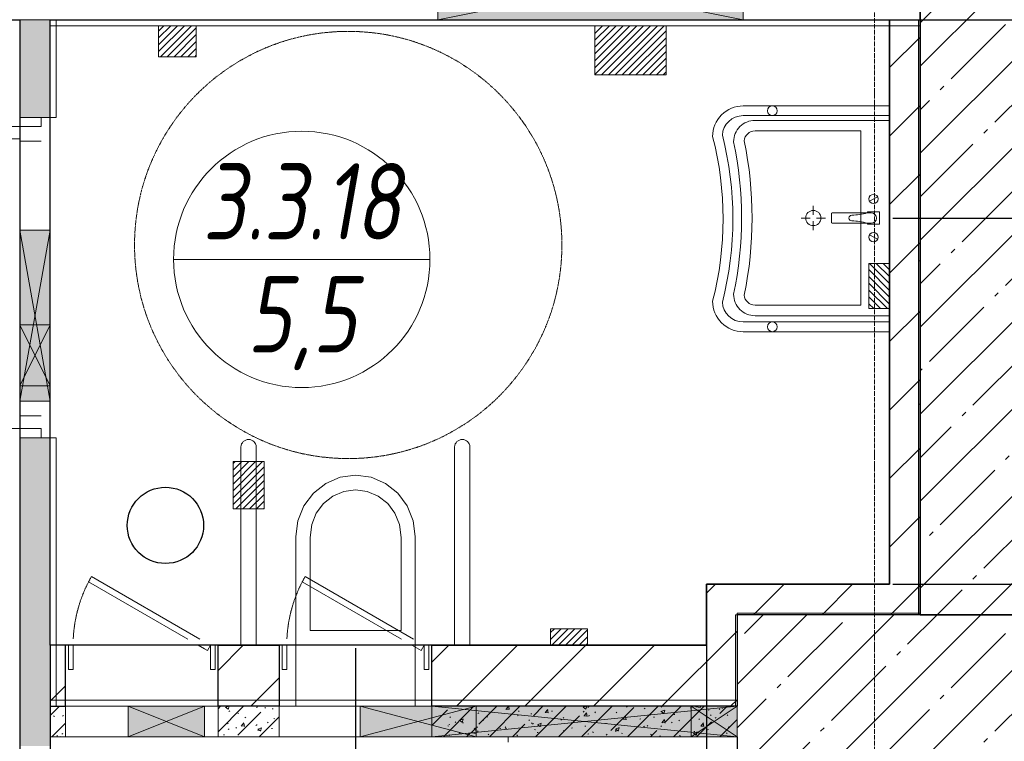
# Model space of a CAD drawing. Header units: millimetres. Extents: x 42571 to 146629, y -34435 to 73146.
# Tile 23 of 93: x 71992 to 75218, y -18379 to -16014. Entities that reach past the tile are written whole.
import ezdxf
from ezdxf.enums import TextEntityAlignment as Align

# ---------------------------------------------------------------- set-up
doc = ezdxf.new("R2010")
doc.units = ezdxf.units.MM
for name, pattern in [('( Hidden )', [0.375, 0.25, -0.125]), ('-D1-02х01', [3, 2, -1]), ('-D1d1-15x02', [19, 15, -2, 0, -2])]:
    doc.linetypes.add(name, pattern=pattern)
doc.layers.get('Defpoints').update_dxf_attribs({"color": 31})
for name, color, linetype, lineweight in [('0_S_Black_02', 7, 'Continuous', 5), ('_Экспликация помещений', 7, 'Continuous', 9), ('dim_meb', 7, 'Continuous', 5), ('ob_pomeshen', 62, 'Continuous', 13), ('Opening Swing', 7, '-D1-02х01', 5), ('Panel', 7, 'Continuous', 5), ('SANTEH', 7, 'Continuous', 13), ('wall_new', 152, 'Continuous', 30), ('Двери', 7, 'Continuous', 5), ('индикаторы', 7, 'Continuous', 5), ('Несущие колонны', 7, 'Continuous', 5), ('Общие ребра', 7, 'Continuous', 5), ('Окна', 7, 'Continuous', 5), ('Оси', 7, 'Continuous', 5), ('Основа _2_', 7, 'Continuous', 5), ('Отделка 2 _5_', 7, 'Continuous', 5), ('Перекрытия', 7, 'Continuous', 5), ('Стены', 7, 'Continuous', 5), ('Структура _1_', 7, 'Continuous', 5), ('Элементы узлов', 7, 'Continuous', 5)]:
    doc.layers.add(name, color=color, linetype=linetype, lineweight=lineweight)
doc.styles.add('fl_iso paper', font='isocpeur.ttf', dxfattribs={"width": 0.8, "oblique": 10})
doc.dimstyles.new('In tre 1_75', dxfattribs={"dimtxt": 220, "dimasz": 120, "dimexe": 60, "dimexo": 10, "dimgap": 50, "dimtad": 1, "dimdec": 0, "dimrnd": 5, "dimzin": 0, "dimdsep": 46, "dimtxsty": 'fl_iso paper', "dimblk": 'ARCHTICK', "dimcen": 0, "dimdle": 60, "dimadec": 0, "dimazin": 0, "dimtfac": 1, "dimtdec": 0, "dimtofl": 0, "dimtmove": 1, "dimatfit": 1, "dimfxl": 1, "dimtfill": 1, "dimtolj": 1, "dimtzin": 0, "dimarcsym": 1})
pattern_1 = [(45, (-51337.11, -26686.75), (-75.43415, 75.43415), [106.68, -17.78, 3.556, -17.78]), (45, (-51337.11, -26611.36), (-75.43415, 75.43415), []), (50, (-51337.11, -26686.75), (127.52922, -11.15758), [13.335, -146.685]), (355, (-51337.11, -26686.75), (-24.66966, 133.74002), [10.668, -117.348]), (100.451, (-51326.49, -26687.68), (102.85973, 122.58178), [11.333, -124.663]), (46.184, (-51337.11, -26651.19), (189.75516, -29.43036), [20.002, -220.027]), (96.636, (-51321.3, -26653.64), (166.1822, 173.1996), [17, -186.995]), (351.184, (-51337.11, -26651.19), (166.18393, 173.19757), [16.002, -176.022]), (21, (-51319.33, -26660.08), (106.13027, -71.58603), [13.335, -146.685]), (326, (-51319.33, -26660.08), (43.26188, 128.93175), [10.668, -117.348]), (71.451, (-51310.49, -26666.04), (149.39198, 57.34505), [11.333, -124.663]), (37.5, (-51337.114, -26686.746), (2.162228, 59.188357), [3.353, -112.573, 3.353, -115.773, -117.793]), (37.5, (-51337.114, -26686.746), (2.162228, 59.188357), [-235.052, 3.353, -114.44]), (7.5, (-51337.114, -26686.746), (46.773857, 70.126152), [3.353, -64.567, 3.353, -109.906, -44.894]), (7.5, (-51337.114, -26686.746), (46.773857, 70.126152), [-181.178, 3.353, -41.542]), (327.5, (-51376.763, -26686.746), (94.913671, -4.010093), [3.353, -41.097, 3.353, -135.331, -184.023]), (327.5, (-51376.763, -26686.746), (94.913671, -4.010093), [-183.134, 3.353, -180.67]), (317.5, (-51394.54, -26686.75), (103.69057, 17.79882), [3.353, -54.432, 3.353, -88.748, -130.683]), (317.5, (-51394.54, -26686.75), (103.69057, 17.79882), [-149.885, 3.353, -127.33])]
pattern_2 = [(45, (-51337.11, -26686.75), (-142.5612, 142.5612), []), (45, (-51194.55, -26686.75), (-142.5612, 142.5612), [252.016, -50.403, 16.764, -33.639])]

# ---------------------------------------------------------------- blocks, each defined once
blk = doc.blocks.new('помещение')
at = {"color": 0}
blk.add_line((-420, 0), (420, 0), dxfattribs=at)
blk.add_circle((0, 0), 420, dxfattribs=at)
at = {"linetype": 'ByBlock', "style": 'fl_iso paper', "oblique": 10, "width": 0.8}
for tag, p in [('TXT1', (0, 190)), ('TXT2', (0, -180))]:
    blk.add_attdef(tag, text='', height=250, dxfattribs=at).set_placement(p, align=Align.MIDDLE_CENTER)
blk = doc.blocks.new('A_DOR_Door - Вн_Одинарные_1050Wx2300H-12262022-50_AS_Plan_L01_Маркировочный - зависимый 4')
at = {"layer": 'Opening Swing'}
blk.add_arc((-495, -50), 990, 270, 0, dxfattribs=at)
at = {"layer": 'Panel'}
for p, q in [((-525, 20), (-495, 20)), ((-525, -50), (-525, 20)), ((-525, 20), (-525, -50)), ((-495, 20), (-525, 20)), ((-495, 20), (-495, -50)), ((-495, -50), (-495, 20)), ((495, -50), (495, 20)), ((495, 20), (525, 20)), ((495, 20), (495, -50)), ((495, 20), (525, 20)), ((525, 20), (525, -50)), ((525, -50), (525, 20)), ((-495, -50), (-525, -50)), ((-525, -50), (-495, -50)), ((-495, -50), (-495, -1040)), ((-455, -50), (-495, -50)), ((-495, -50), (-495, -1040)), ((-455, -1040), (-455, -50)), ((525, -50), (495, -50)), ((525, -50), (495, -50)), ((-495, -1040), (-455, -1040))]:
    blk.add_line(p, q, dxfattribs=at)
blk = doc.blocks.new('A_MEQ_OpeningWall-Rectangular - ОВ-12262025-50_AS_Plan_L01_Маркировочный - зависимый 4')
at = {"layer": 'Элементы узлов', "true_color": 0x808080, "transparency": 33554585}
blk.add_hatch(color=8, dxfattribs=at).paths.add_polyline_path([(25, -50), (225, -50), (225, 50), (25, 50)])
at = {"layer": 'Окна', "color": 251, "true_color": 0x4c4c4c}
for p, q in [((25, 50), (25, -50)), ((225, 50), (225, -50))]:
    blk.add_line(p, q, dxfattribs=at)
at = {"layer": 'Элементы узлов', "color": 251, "true_color": 0x4c4c4c}
for p, q in [((225, 50), (25, -50)), ((25, 50), (225, -50)), ((25, 50), (25, -50)), ((225, -50), (225, 50))]:
    blk.add_line(p, q, dxfattribs=at)
at = {"layer": 'Элементы узлов'}
for p, q in [((225, 50), (25, 50)), ((25, -50), (225, -50))]:
    blk.add_line(p, q, dxfattribs=at)
blk = doc.blocks.new('A_MEQ_OpeningWall-Rectangular - ВК_ ОВ-12262027-50_AS_Plan_L01_Маркировочный - зависимый 4')
at = {"layer": 'Элементы узлов', "true_color": 0x808080, "transparency": 33554585}
blk.add_hatch(color=8, dxfattribs=at).paths.add_polyline_path([(405, 50), (-155, 50), (-155, -50), (405, -50)])
at = {"layer": 'Окна'}
for p, q in [((-155, 50), (-155, -50)), ((405, 50), (405, -50))]:
    blk.add_line(p, q, dxfattribs=at)
at = {"layer": 'Элементы узлов'}
for p, q in [((405, 50), (-155, -50)), ((-155, 50), (405, -50)), ((405, 50), (-155, 50)), ((-155, 50), (-155, -50)), ((405, -50), (405, 50)), ((-155, -50), (405, -50))]:
    blk.add_line(p, q, dxfattribs=at)
blk = doc.blocks.new('A_MEQ_OpeningWall-Rectangular - ВК-12262021-50_AS_Plan_L01_Маркировочный - зависимый 4')
at = {"layer": 'Элементы узлов', "true_color": 0x808080, "transparency": 33554585}
blk.add_hatch(color=8, dxfattribs=at).paths.add_polyline_path([(250, -50), (250, 50), (0, 50), (0, -50), (45.3, -50)])
at = {"layer": 'Окна'}
for p, q in [((0, 50), (0, -50)), ((250, 50), (250, -50))]:
    blk.add_line(p, q, dxfattribs=at)
at = {"layer": 'Элементы узлов'}
for p, q in [((250, 50), (0, -50)), ((0, 50), (250, -50)), ((250, 50), (0, 50)), ((0, 50), (0, -50)), ((250, -50), (250, 50)), ((0, -50), (250, -50))]:
    blk.add_line(p, q, dxfattribs=at)
blk = doc.blocks.new('A_MEQ_OpeningWall-Rectangular - ОВ-12316050-50_AS_Plan_L01_Маркировочный - зависимый 4')
at = {"layer": 'Элементы узлов', "true_color": 0x808080, "transparency": 33554585}
blk.add_hatch(color=8, dxfattribs=at).paths.add_polyline_path([(625, -50), (625, 50), (-375, 50), (-375, -50), (-290.8, -50)])
at = {"layer": 'Окна'}
for p, q in [((-375, 50), (-375, -50)), ((625, 50), (625, -50))]:
    blk.add_line(p, q, dxfattribs=at)
at = {"layer": 'Элементы узлов'}
for p, q in [((625, 50), (-375, -50)), ((-375, 50), (625, -50)), ((625, 50), (-375, 50)), ((-375, 50), (-375, -50)), ((625, -50), (625, 50)), ((-375, -50), (625, -50))]:
    blk.add_line(p, q, dxfattribs=at)
blk = doc.blocks.new('A_MEQ_OpeningWall-Rectangular - ВК-12262020-50_AS_Plan_L01_Маркировочный - зависимый 4')
at = {"layer": 'Элементы узлов', "true_color": 0x808080, "transparency": 33554585}
blk.add_hatch(color=8, dxfattribs=at).paths.add_polyline_path([(-65, -50), (315, -50), (315, 50), (-65, 50)])
at = {"layer": 'Окна'}
blk.add_line((-65, 50), (-65, -50), dxfattribs=at)
at = {"layer": 'Окна', "color": 251, "true_color": 0x4c4c4c}
blk.add_line((315, 50), (315, -50), dxfattribs=at)
at = {"layer": 'Элементы узлов'}
for p, q in [((-65, 50), (170, -11.8)), ((315, 50), (-65, 50)), ((-65, 50), (-65, -50)), ((170, 11.8), (-65, -50)), ((-65, -50), (315, -50))]:
    blk.add_line(p, q, dxfattribs=at)
at = {"layer": 'Элементы узлов', "color": 251, "true_color": 0x4c4c4c}
for p, q in [((315, 50), (170, 11.8)), ((315, -50), (315, 50)), ((170, -11.8), (315, -50))]:
    blk.add_line(p, q, dxfattribs=at)
blk = doc.blocks.new('A_MEQ_OpeningWall-Rectangular - ВК-12262018-50_AS_Plan_L01_Маркировочный - зависимый 4')
at = {"layer": 'Элементы узлов', "true_color": 0x808080, "transparency": 33554585}
blk.add_hatch(color=8, dxfattribs=at).paths.add_polyline_path([(200, -50), (200, 50), (50, 50), (50, -50)])
at = {"layer": 'Окна', "color": 251, "true_color": 0x4c4c4c}
blk.add_line((50, 50), (50, -50), dxfattribs=at)
at = {"layer": 'Окна'}
blk.add_line((200, 50), (200, -50), dxfattribs=at)
at = {"layer": 'Элементы узлов', "color": 251, "true_color": 0x4c4c4c}
for p, q in [((200, 50), (50, -50)), ((50, 50), (200, -50)), ((50, 50), (50, -50))]:
    blk.add_line(p, q, dxfattribs=at)
at = {"layer": 'Элементы узлов'}
for p, q in [((200, 50), (50, 50)), ((200, -50), (200, 50)), ((50, -50), (200, -50))]:
    blk.add_line(p, q, dxfattribs=at)
blk = doc.blocks.new('A_MEQ_OpeningWall-Rectangular - ОВ-12316049-50_AS_Plan_L01_Маркировочный - зависимый 4')
at = {"layer": 'Элементы узлов', "true_color": 0x808080, "transparency": 33554585}
blk.add_hatch(color=8, dxfattribs=at).paths.add_polyline_path([(-375, 100), (-375, -100), (625, -100), (625, 100), (560.8, 100)])
at = {"layer": 'Окна'}
for p, q in [((-375, 100), (-375, -100)), ((625, 100), (625, -100))]:
    blk.add_line(p, q, dxfattribs=at)
at = {"layer": 'Элементы узлов'}
for p, q in [((625, 100), (-375, -100)), ((-375, 100), (625, -100)), ((625, 100), (-375, 100)), ((-375, 100), (-375, -100)), ((625, -100), (625, 100)), ((-375, -100), (625, -100))]:
    blk.add_line(p, q, dxfattribs=at)
blk = doc.blocks.new('A_MEQ_DoorWall - ВК-15819733-50_AS_Plan_L01_Маркировочный - зависимый 4')
at = {"layer": 'Opening Swing'}
blk.add_arc((-100, -50), 450, 330, 357.4405, dxfattribs=at)
at = {"layer": 'Panel'}
for p, q in [((-115, 30), (-100, 30)), ((-115, -50), (-115, 30)), ((-100, 30), (-100, -50)), ((350, 30), (365, 30)), ((350, -50), (350, 30)), ((365, 30), (365, -50)), ((-100, -50), (-115, -50)), ((-100, -50), (-90, -32.7)), ((-90, -32.7), (-80, -38.5)), ((365, -50), (350, -50)), ((289.7, -275), (-65.4, -70)), ((-25.4, -70), (299.7, -257.7)), ((299.7, -257.7), (289.7, -275))]:
    blk.add_line(p, q, dxfattribs=at)
at = {"layer": 'Panel', "color": 251, "true_color": 0x4c4c4c}
blk.add_line((-80, -38.5), (-60, -50), dxfattribs=at)
at = {"layer": 'Двери'}
for p, q in [((-125, -50), (-125, 50)), ((375, -50), (375, 50))]:
    blk.add_line(p, q, dxfattribs=at)
blk = doc.blocks.new('A_MEQ_DoorWall - ВК-15819689-50_AS_Plan_L01_Маркировочный - зависимый 4')
at = {"layer": 'Opening Swing'}
blk.add_arc((-100, -50), 450, 330, 357.4405, dxfattribs=at)
at = {"layer": 'Panel', "color": 251, "true_color": 0x4c4c4c}
for p, q in [((-115, 30), (-100, 30)), ((-115, -50), (-115, 30)), ((-100, 30), (-100, -50)), ((-100, -50), (-90, -32.7)), ((-90, -32.7), (-60, -50))]:
    blk.add_line(p, q, dxfattribs=at)
at = {"layer": 'Panel'}
for p, q in [((350, 30), (365, 30)), ((350, -50), (350, 30)), ((365, 30), (365, -50)), ((-100, -50), (-115, -50)), ((365, -50), (350, -50)), ((289.7, -275), (-65.4, -70)), ((-25.4, -70), (299.7, -257.7)), ((299.7, -257.7), (289.7, -275))]:
    blk.add_line(p, q, dxfattribs=at)
at = {"layer": 'Двери', "color": 251, "true_color": 0x4c4c4c}
blk.add_line((-125, -50), (-125, 50), dxfattribs=at)
at = {"layer": 'Двери'}
blk.add_line((375, -50), (375, 50), dxfattribs=at)
blk = doc.blocks.new('A$Cdea34fad')
at = {"layer": 'Несущие колонны'}
h = blk.add_hatch(dxfattribs=at)
h.set_pattern_fill('FP_7', color=256, style=0, pattern_type=2)
h.set_pattern_definition(pattern_2)
h.paths.add_polyline_path([(31889.5, 16491.6), (32771.6, 16491.6), (32771.6, 17491.6), (31771.6, 17491.6), (31771.6, 16491.6)])
at = {"layer": 'Стены'}
h = blk.add_hatch(dxfattribs=at)
h.set_pattern_fill('FP_7', color=256, style=0, pattern_type=2)
h.set_pattern_definition(pattern_2)
h.paths.add_polyline_path([(32771.6, 17491.6), (32771.6, 21941.6), (32371.6, 21941.6), (32371.6, 17491.6)])
h = blk.add_hatch(dxfattribs=at)
h.set_pattern_fill('FP_6', color=256, style=0, pattern_type=2)
h.set_pattern_definition(pattern_1)
h.paths.add_polyline_path([(29521.6, 14941.6), (29521.6, 15341.6), (29421.6, 15341.6), (29421.6, 14941.6)])
h.paths.add_polyline_path([(29521.6, 16391.6), (29521.6, 16711.6), (29421.6, 16711.6), (29421.6, 16391.6)])
h.paths.add_polyline_path([(29514.9, 17061.6), (29521.6, 17061.6), (29521.6, 18071.6), (29421.6, 18071.6), (29421.6, 17061.6)])
h.paths.add_polyline_path([(29521.6, 19121.6), (29521.6, 19441.6), (29421.6, 19441.6), (29421.6, 19121.6)])
h = blk.add_hatch(dxfattribs=at)
h.set_pattern_fill('FP_8', color=256, style=0, pattern_type=2)
h.set_pattern_definition([(45, (-51337.11, -26686.75), (-75.43415, 75.43415), [106.68, -17.78, 3.556, -17.78]), (45, (-51337.11, -26611.36), (-75.43415, 75.43415), []), (50, (-51337.11, -26686.75), (127.52922, -11.15758), [13.335, -146.685]), (355, (-51337.11, -26686.75), (-24.66966, 133.74002), [10.668, -117.348]), (100.451, (-51326.49, -26687.68), (102.85973, 122.58178), [11.333, -124.663]), (46.184, (-51337.11, -26651.19), (189.75516, -29.43036), [20.003, -220.028]), (96.636, (-51321.3, -26653.64), (166.1822, 173.1996), [17, -186.995]), (351.184, (-51337.11, -26651.19), (166.18393, 173.19757), [16.002, -176.022]), (21, (-51319.33, -26660.08), (106.13027, -71.58603), [13.335, -146.685]), (326, (-51319.33, -26660.08), (43.26188, 128.93175), [10.668, -117.348]), (71.451, (-51310.49, -26666.04), (149.39198, 57.34505), [11.333, -124.663]), (37.5, (-51337.114, -26686.746), (2.162228, 59.188357), [3.353, -112.573, 3.353, -115.773, -117.792]), (37.5, (-51337.114, -26686.746), (2.162228, 59.188357), [-235.052, 3.353, -114.44]), (7.5, (-51337.114, -26686.746), (46.773857, 70.126152), [3.353, -64.567, 3.353, -109.906, -44.894]), (7.5, (-51337.114, -26686.746), (46.773857, 70.126152), [-181.178, 3.353, -41.542]), (327.5, (-51376.763, -26686.746), (94.913671, -4.010093), [3.353, -41.097, 3.353, -135.331, -184.023]), (327.5, (-51376.763, -26686.746), (94.913671, -4.010093), [-183.134, 3.353, -180.67]), (317.5, (-51394.54, -26686.75), (103.69057, 17.79882), [3.353, -54.432, 3.353, -88.748, -130.683]), (317.5, (-51394.54, -26686.75), (103.69057, 17.79882), [-149.885, 3.353, -127.33])])
h.paths.add_polyline_path([(30271.6, 17091.6), (30271.6, 17191.6), (30071.6, 17191.6), (30071.6, 17091.6)])
h.paths.add_polyline_path([(29571.6, 17091.6), (29571.6, 17191.6), (29521.6, 17191.6), (29521.6, 17091.6)])
h = blk.add_hatch(dxfattribs=at)
h.set_pattern_fill('FP_6', color=256, style=0, pattern_type=2)
h.set_pattern_definition(pattern_1)
h.paths.add_polyline_path([(31771.6, 17091.6), (31771.6, 17191.6), (31621.6, 17191.6), (31621.6, 17091.6)])
h.paths.add_polyline_path([(30916.6, 17091.6), (30916.6, 17191.6), (30771.6, 17191.6), (30771.6, 17091.6), (30855.7, 17091.6)])
h = blk.add_hatch(dxfattribs=at)
h.set_pattern_fill('FP_6', color=256, style=0, pattern_type=2)
h.set_pattern_definition(pattern_1)
h.paths.add_polyline_path([(31621.6, 17091.6), (31621.6, 17191.6), (30916.6, 17191.6), (30916.6, 17091.6)])
at = {"layer": '0_S_Black_02'}
for p, q in [((29423.4, 19043.2), (29491.6, 19043.2)), ((29423.4, 18143.2), (29491.6, 18143.2))]:
    blk.add_line(p, q, dxfattribs=at)
at = {"layer": 'Несущие колонны'}
for p, q in [((32371.6, 17491.6), (31771.6, 17491.6)), ((31771.6, 17491.6), (31771.6, 17191.6)), ((31771.6, 17191.6), (31771.6, 17091.6))]:
    blk.add_line(p, q, dxfattribs=at)
at = {"layer": 'Несущие колонны', "lineweight": 25}
for p, q in [((32771.6, 17491.6), (32371.6, 17491.6)), ((31771.6, 17091.6), (31771.6, 16691.6))]:
    blk.add_line(p, q, dxfattribs=at)
at = {"layer": 'Общие ребра'}
for p, q in [((29521.6, 19441.6), (29421.6, 19441.6)), ((31771.6, 17191.6), (31771.6, 17491.6)), ((31771.6, 17491.6), (32371.6, 17491.6)), ((31771.6, 17091.6), (31771.6, 17191.6))]:
    blk.add_line(p, q, dxfattribs=at)
at = {"layer": 'Оси', "linetype": '-D1d1-15x02'}
blk.add_line((32221.6, 1821.3), (32221.6, 46687.7), dxfattribs=at)
at = {"layer": 'Основа _2_', "lineweight": 9}
for p, q in [((29521.6, 19441.6), (32371.6, 19441.6)), ((29521.6, 19121.6), (29521.6, 19441.6)), ((29521.6, 19441.6), (29521.6, 19121.6)), ((32371.6, 19441.6), (29521.6, 19441.6)), ((29521.6, 19121.6), (29421.6, 19121.6)), ((29521.6, 18071.6), (29421.6, 18071.6)), ((29521.6, 17191.6), (29521.6, 18071.6)), ((29521.6, 18071.6), (29521.6, 17191.6)), ((29521.6, 17191.6), (29521.6, 17091.6)), ((29521.6, 17191.6), (29571.6, 17191.6)), ((29521.6, 17091.6), (29521.6, 17191.6)), ((29571.6, 17091.6), (29571.6, 17191.6)), ((30071.6, 17191.6), (30271.6, 17191.6)), ((30071.6, 17091.6), (30071.6, 17191.6)), ((30271.6, 17091.6), (30271.6, 17191.6)), ((31771.6, 17191.6), (30771.6, 17191.6)), ((30771.6, 17191.6), (31771.6, 17191.6)), ((29521.6, 16691.6), (29521.6, 17091.6)), ((29521.6, 17091.6), (29571.6, 17091.6)), ((30071.6, 17091.6), (30271.6, 17091.6)), ((31771.6, 17091.6), (30771.6, 17091.6))]:
    blk.add_line(p, q, dxfattribs=at)
at = {"layer": 'Отделка 2 _5_'}
for p, q in [((29541.6, 19441.6), (29521.6, 19441.6)), ((29521.6, 19441.6), (29521.6, 19421.6)), ((29521.6, 19421.6), (32371.6, 19421.6)), ((29541.6, 19121.6), (29541.6, 19441.6)), ((32366.6, 19441.6), (32366.6, 18651.6)), ((32371.6, 19441.6), (32366.6, 19441.6)), ((32371.6, 19421.6), (32371.6, 19441.6)), ((29521.6, 19121.6), (29541.6, 19121.6)), ((32366.6, 18651.6), (32366.6, 18181.6)), ((32371.6, 18651.6), (32366.6, 18651.6)), ((32366.6, 18651.6), (32371.6, 18651.6)), ((32366.6, 18181.6), (32366.6, 17491.6)), ((32371.6, 18181.6), (32366.6, 18181.6)), ((32366.6, 18181.6), (32371.6, 18181.6)), ((29521.6, 18071.6), (29541.6, 18071.6)), ((29541.6, 17191.6), (29541.6, 18071.6)), ((31771.6, 17491.6), (31766.6, 17491.6)), ((31766.6, 17491.6), (31766.6, 17191.6)), ((32371.6, 17496.6), (31771.6, 17496.6)), ((31771.6, 17496.6), (31771.6, 17491.6)), ((32366.6, 17491.6), (32371.6, 17491.6)), ((32371.6, 17491.6), (32371.6, 17496.6)), ((31771.6, 17211.6), (29521.6, 17211.6)), ((29521.6, 17211.6), (29521.6, 17191.6)), ((31771.6, 17211.6), (31771.6, 17191.6)), ((29521.6, 17191.6), (29541.6, 17191.6)), ((29521.6, 17191.6), (30771.6, 17191.6)), ((31766.6, 17191.6), (31771.6, 17191.6))]:
    blk.add_line(p, q, dxfattribs=at)
at = {"layer": 'Перекрытия'}
for p, q in [((24421.6, 19441.6), (32371.6, 19441.6)), ((29521.6, 19441.6), (24421.6, 19441.6)), ((29521.6, 17191.6), (29521.6, 19441.6)), ((29521.6, 19441.6), (32371.6, 19441.6)), ((32371.6, 19441.6), (29521.6, 19441.6)), ((29521.6, 19441.6), (29521.6, 17191.6)), ((29521.6, 19241.6), (29521.6, 19441.6)), ((29521.6, 19441.6), (30221.6, 19441.6)), ((29521.6, 19441.6), (29521.6, 19241.6)), ((32371.6, 19441.6), (30221.6, 19441.6)), ((32371.6, 18241.6), (32371.6, 19441.6)), ((32371.6, 19441.6), (32371.6, 17491.6)), ((32371.6, 19441.6), (32371.6, 17491.6)), ((32371.6, 17491.6), (32371.6, 19441.6)), ((32371.6, 19441.6), (32371.6, 18241.6)), ((32371.6, 17491.6), (32371.6, 19441.6)), ((32371.6, 17491.6), (31771.6, 17491.6)), ((31771.6, 17491.6), (31771.6, 17191.6)), ((31771.6, 17191.6), (31771.6, 17491.6)), ((31771.6, 17491.6), (32371.6, 17491.6)), ((30006.6, 17191.6), (29521.6, 17191.6)), ((29521.6, 17191.6), (30006.6, 17191.6)), ((30464.1, 17191.6), (30055.9, 17191.6)), ((30055.9, 17191.6), (30464.1, 17191.6)), ((31771.6, 17191.6), (30829.1, 17191.6)), ((30829.1, 17191.6), (31771.6, 17191.6)), ((31021.6, 17091.6), (31021.6, 16691.6))]:
    blk.add_line(p, q, dxfattribs=at)
at = {"layer": 'Стены'}
for p, q in [((32371.6, 19441.6), (24421.6, 19441.6)), ((24421.6, 19441.6), (32371.6, 19441.6)), ((29571.6, 17211.6), (30071.6, 17211.6)), ((30271.6, 17211.6), (30771.6, 17211.6)), ((29571.6, 17191.6), (29571.6, 17091.6)), ((30071.6, 17191.6), (30071.6, 17091.6)), ((30271.6, 17191.6), (30271.6, 17091.6)), ((30071.6, 17091.6), (29571.6, 17091.6)), ((30771.6, 17091.6), (30271.6, 17091.6))]:
    blk.add_line(p, q, dxfattribs=at)
at = {"layer": 'Стены', "color": 251, "true_color": 0x4c4c4c}
blk.add_line((30771.6, 17191.6), (30771.6, 17091.6), dxfattribs=at)
at = {"layer": 'Структура _1_', "lineweight": 25}
for p, q in [((32371.6, 19441.6), (32371.6, 19641.6)), ((32371.6, 19641.6), (32371.6, 19441.6)), ((32371.6, 19441.6), (32371.6, 18651.6)), ((32371.6, 18651.6), (32371.6, 19441.6)), ((32371.6, 18651.6), (32371.6, 18181.6)), ((32371.6, 18181.6), (32371.6, 18651.6)), ((32371.6, 18181.6), (32371.6, 17491.6)), ((32371.6, 17491.6), (32371.6, 18181.6)), ((32371.6, 17491.6), (32771.6, 17491.6))]:
    blk.add_line(p, q, dxfattribs=at)
at = {"layer": 'Двери', "color": 8, "true_color": 0x7f7f7f}
for name, p, rotation in [('A_DOR_Door - Вн_Одинарные_1050Wx2300H-12262022-50_AS_Plan_L01_Маркировочный - зависимый 4', (29471.6, 18596.6), 270), ('A_MEQ_DoorWall - ВК-15819733-50_AS_Plan_L01_Маркировочный - зависимый 4', (29946.6, 17341.6), 180), ('A_MEQ_DoorWall - ВК-15819689-50_AS_Plan_L01_Маркировочный - зависимый 4', (30646.6, 17341.6), 180)]:
    blk.add_blockref(name, p, dxfattribs=dict(at, rotation=rotation))
at = {"layer": 'Окна', "color": 8, "true_color": 0x7f7f7f}
for name, p, rotation in [('A_MEQ_OpeningWall-Rectangular - ОВ-12316049-50_AS_Plan_L01_Маркировочный - зависимый 4', (31416.6, 19541.6), 180), ('A_MEQ_OpeningWall-Rectangular - ВК_ ОВ-12262027-50_AS_Plan_L01_Маркировочный - зависимый 4', (29471.6, 18596.6), 270), ('A_MEQ_OpeningWall-Rectangular - ОВ-12262025-50_AS_Plan_L01_Маркировочный - зависимый 4', (29471.6, 18216.6), 90)]:
    blk.add_blockref(name, p, dxfattribs=dict(at, rotation=rotation))
for name, p in [('A_MEQ_OpeningWall-Rectangular - ВК-12262021-50_AS_Plan_L01_Маркировочный - зависимый 4', (29776.6, 17141.6)), ('A_MEQ_OpeningWall-Rectangular - ВК-12262020-50_AS_Plan_L01_Маркировочный - зависимый 4', (30601.6, 17141.6)), ('A_MEQ_OpeningWall-Rectangular - ОВ-12316050-50_AS_Plan_L01_Маркировочный - зависимый 4', (31146.6, 17141.6)), ('A_MEQ_OpeningWall-Rectangular - ВК-12262018-50_AS_Plan_L01_Маркировочный - зависимый 4', (31571.6, 17141.6))]:
    blk.add_blockref(name, p, dxfattribs=at)
blk = doc.blocks.new('унитаз')
at = {"layer": 'SANTEH'}
for p, q in [((-195.6, -200), (-195.6, 0)), ((195.6, 0), (-195.6, 0)), ((195.6, -200), (195.6, 0)), ((-195.6, -200), (-195.6, -556)), ((195.6, -200), (-195.6, -200)), ((195.6, -200), (-195.6, -200)), ((195.6, -556), (195.6, -200)), ((149.2, -247.7), (-149.2, -247.7)), ((-149.2, -247.7), (-149.2, -552.9)), ((149.2, -552.9), (149.2, -247.7)), ((-189, -608), (-195.6, -556)), ((-149.2, -552.9), (-143.7, -595.6)), ((143.7, -595.6), (149.2, -552.9)), ((195.6, -556), (189, -608)), ((-169.4, -656.5), (-189, -608)), ((-143.7, -595.6), (-128.9, -632.4)), ((128.9, -632.4), (143.7, -595.6)), ((189, -608), (169.4, -656.5)), ((-128.9, -632.4), (-105.2, -664.1)), ((105.2, -664.1), (128.9, -632.4)), ((-138.3, -698.1), (-169.4, -656.5)), ((-105.2, -664.1), (-74.4, -688.4)), ((74.4, -688.4), (105.2, -664.1)), ((169.4, -656.5), (138.3, -698.1)), ((-97.8, -730.1), (-138.3, -698.1)), ((-74.4, -688.4), (-38.5, -703.7)), ((-38.5, -703.7), (0, -708.9)), ((0, -708.9), (38.5, -703.7)), ((38.5, -703.7), (74.4, -688.4)), ((138.3, -698.1), (97.8, -730.1)), ((-50.6, -750.2), (-97.8, -730.1)), ((97.8, -730.1), (50.6, -750.2)), ((0, -757), (-50.6, -750.2)), ((50.6, -750.2), (0, -757))]:
    blk.add_line(p, q, dxfattribs=at)
blk = doc.blocks.new('_ArchTick')
at = {"color": 0, "linetype": 'ByBlock', "lineweight": 9, "const_width": 0.15}
blk.add_lwpolyline([(-0.5, -0.5), (0.5, 0.5)], dxfattribs=at)
blk = doc.blocks.new('*D1532')
at = {"layer": 'Defpoints', "color": 0, "transparency": 16777216}
for p in [(74842.1, -16014.4), (74842.1, -16664.4), (75777.8, -16664.4)]:
    blk.add_point(p, dxfattribs=at)
at = {"layer": 'dim_meb', "color": 0, "lineweight": -2, "transparency": 16777216}
for p, q in [((75777.8, -15954.4), (75777.8, -16724.4)), ((74852.1, -16014.4), (75837.8, -16014.4)), ((74852.1, -16664.4), (75837.8, -16664.4))]:
    blk.add_line(p, q, dxfattribs=at)
at = {"layer": 'dim_meb', "color": 0, "lineweight": -2, "transparency": 16777216, "xscale": 120, "yscale": 120, "zscale": 120}
for p, rotation in [((75777.8, -16014.4), 90), ((75777.8, -16664.4), 270)]:
    blk.add_blockref('_ArchTick', p, dxfattribs=dict(at, rotation=rotation))
at = {"layer": 'dim_meb', "color": 0, "transparency": 16777216, "insert": (75617.8, -16339.4), "char_height": 220, "attachment_point": 5, "rotation": 90, "style": 'fl_iso paper', "bg_fill": 3, "box_fill_scale": 1.1, "bg_fill_color": 256, "bg_fill_true_color": 13158600, "bg_fill_transparency": 0}
blk.add_mtext('\\A1;650', dxfattribs=at)
blk = doc.blocks.new('*D1533')
at = {"layer": 'Defpoints', "color": 0, "transparency": 16777216}
for p in [(74842.1, -16664.4), (74842.1, -17864.4), (75777.8, -17864.4)]:
    blk.add_point(p, dxfattribs=at)
at = {"layer": 'dim_meb', "color": 0, "lineweight": -2, "transparency": 16777216}
for p, q in [((75777.8, -16604.4), (75777.8, -17924.4)), ((74852.1, -16664.4), (75837.8, -16664.4)), ((74852.1, -17864.4), (75837.8, -17864.4))]:
    blk.add_line(p, q, dxfattribs=at)
at = {"layer": 'dim_meb', "color": 0, "lineweight": -2, "transparency": 16777216, "xscale": 120, "yscale": 120, "zscale": 120}
for p, rotation in [((75777.8, -16664.4), 90), ((75777.8, -17864.4), 270)]:
    blk.add_blockref('_ArchTick', p, dxfattribs=dict(at, rotation=rotation))
at = {"layer": 'dim_meb', "color": 0, "transparency": 16777216, "insert": (75617.8, -17264.4), "char_height": 220, "attachment_point": 5, "rotation": 90, "style": 'fl_iso paper', "bg_fill": 3, "box_fill_scale": 1.1, "bg_fill_color": 256, "bg_fill_true_color": 13158600, "bg_fill_transparency": 0}
blk.add_mtext('\\A1;1200', dxfattribs=at)
blk = doc.blocks.new('*D1534')
at = {"layer": 'Defpoints', "color": 0, "transparency": 16777216}
for p in [(74242.1, -17964.4), (73092.5, -18064.4), (73092.5, -18674.4)]:
    blk.add_point(p, dxfattribs=at)
at = {"layer": 'dim_meb', "color": 0, "lineweight": -2, "transparency": 16777216}
for p, q in [((74242.1, -17974.4), (74242.1, -18734.4)), ((73092.5, -18074.4), (73092.5, -18734.4)), ((74302.1, -18674.4), (73032.5, -18674.4))]:
    blk.add_line(p, q, dxfattribs=at)
at = {"layer": 'dim_meb', "color": 0, "lineweight": -2, "transparency": 16777216, "xscale": 120, "yscale": 120, "zscale": 120, "rotation": 180}
blk.add_blockref('_ArchTick', (73092.5, -18674.4), dxfattribs=at)
at = {"layer": 'dim_meb', "color": 0, "lineweight": -2, "transparency": 16777216, "xscale": 120, "yscale": 120, "zscale": 120}
blk.add_blockref('_ArchTick', (74242.1, -18674.4), dxfattribs=at)
at = {"layer": 'dim_meb', "color": 0, "transparency": 16777216, "insert": (73667.3, -18514.4), "char_height": 220, "attachment_point": 5, "style": 'fl_iso paper', "bg_fill": 3, "box_fill_scale": 1.1, "bg_fill_color": 256, "bg_fill_true_color": 13158600, "bg_fill_transparency": 0}
blk.add_mtext('\\A1;1150', dxfattribs=at)
blk = doc.blocks.new('*D1535')
at = {"layer": 'Defpoints', "color": 0, "transparency": 16777216}
for p in [(72092.1, -18064.4), (73092.5, -18064.4), (72092.1, -18674.4)]:
    blk.add_point(p, dxfattribs=at)
at = {"layer": 'dim_meb', "color": 0, "lineweight": -2, "transparency": 16777216}
for p, q in [((72092.1, -18074.4), (72092.1, -18734.4)), ((73092.5, -18074.4), (73092.5, -18734.4)), ((73152.5, -18674.4), (72032.1, -18674.4))]:
    blk.add_line(p, q, dxfattribs=at)
at = {"layer": 'dim_meb', "color": 0, "lineweight": -2, "transparency": 16777216, "xscale": 120, "yscale": 120, "zscale": 120, "rotation": 180}
blk.add_blockref('_ArchTick', (72092.1, -18674.4), dxfattribs=at)
at = {"layer": 'dim_meb', "color": 0, "lineweight": -2, "transparency": 16777216, "xscale": 120, "yscale": 120, "zscale": 120}
blk.add_blockref('_ArchTick', (73092.5, -18674.4), dxfattribs=at)
at = {"layer": 'dim_meb', "color": 0, "transparency": 16777216, "insert": (72592.3, -18514.4), "char_height": 220, "attachment_point": 5, "style": 'fl_iso paper', "bg_fill": 3, "box_fill_scale": 1.1, "bg_fill_color": 256, "bg_fill_true_color": 13158600, "bg_fill_transparency": 0}
blk.add_mtext('\\A1;1000', dxfattribs=at)

msp = doc.modelspace()

# ---------------------------------------------------------------- hatches: boundary and pattern name
at = {"layer": 'SANTEH'}
h = msp.add_hatch(dxfattribs=at)
h.set_pattern_fill('ANSI31', color=256, scale=5, angle=90)
h.set_pattern_definition([(135, (-19723.464, -79490.347), (-11.2253202, -11.2253202), [])])
h.paths.add_polyline_path([(74773.8, -16961.4), (74842.1, -16961.4), (74842.1, -16812.9), (74773.8, -16812.9)])
at = {"layer": 'wall_new', "linetype": 'ByBlock', "lineweight": 5}
h = msp.add_hatch(dxfattribs=at)
h.set_pattern_fill('ANSI31', color=256, scale=50)
h.set_pattern_definition([(45, (77786.26, 76575.22), (-112.2532, 112.2532), [])])
h.paths.add_polyline_path([(72142.1, -18064.4), (72092.1, -18064.4), (72092.1, -18264.4), (72142.1, -18264.4)])
h.paths.add_polyline_path([(72642.1, -18064.4), (72842.1, -18064.4), (72842.1, -18264.4), (72642.1, -18264.4)])
h.paths.add_polyline_path([(73342.1, -18064.4), (74242.1, -18064.4), (74242.1, -17864.4), (74842.1, -17864.4), (74842.1, -16014.4), (74942.2, -16014.4), (74942.2, -17964.4), (74342.1, -17964.4), (74342.1, -18264.4), (73342.1, -18264.4)])
at = {"layer": 'индикаторы', "lineweight": 13}
h = msp.add_hatch(dxfattribs=at)
h.set_pattern_fill('ANSI31', color=252, scale=5)
h.set_pattern_definition([(45, (77786.257, 76575.223), (-11.2253202, 11.2253202), [])])
h.paths.add_polyline_path([(73876.6, -16034.4), (73876.6, -16194.7), (74109.6, -16194.7), (74109.6, -16034.4)])
h.paths.add_polyline_path([(72570.4, -16135.7), (72570.4, -16034.4), (72447.3, -16034.4), (72447.3, -16135.7)])
h.paths.add_polyline_path([(72691.7, -17462.7), (72691.7, -17617.1), (72792.5, -17617.1), (72792.5, -17462.7)])
h.paths.add_polyline_path([(73852.7, -18010.6), (73852.7, -18064.4), (73731.6, -18064.4), (73731.6, -18010.6)])

# ---------------------------------------------------------------- linework, layer by layer
at = {"layer": '_Экспликация помещений', "linetype": 'Continuous', "lineweight": 25, "ltscale": 100}
msp.add_circle((72469.5, -17671.7), 125, dxfattribs=at)
at = {"layer": 'Defpoints', "linetype": 'ByBlock'}
msp.add_lwpolyline([(66642.1, -13964.4), (66642.1, -16514.4), (66992.1, -16514.4), (66992.1, -16014.4), (71992.1, -16014.4), (71992.1, -20514.4), (71292.1, -20514.4), (71292.1, -21514.4), (72192.1, -21514.4), (72192.1, -21214.4), (75142.1, -21214.4), (75142.1, -23414.4)], dxfattribs=at)
msp.add_lwpolyline([(72092.1, -16014.4), (74842.1, -16014.4), (74842.1, -17864.4), (74242.1, -17864.4), (74242.1, -18064.4), (72092.1, -18064.4)], close=True, dxfattribs=at)
at = {"layer": 'dim_meb', "linetype": '( Hidden )', "ltscale": 10}
msp.add_circle((73068.4, -16752.7), 700, dxfattribs=at)
at = {"layer": 'SANTEH'}
for p, q in [((74802.3, -16594.7), (74775.8, -16608.7)), ((74592.1, -16624.4), (74592.1, -16654.4)), ((74769.1, -16644.4), (74809.1, -16644.4)), ((74769.1, -16647.4), (74769.1, -16644.4)), ((74809.1, -16644.4), (74809.1, -16684.4)), ((74552.1, -16664.4), (74582.1, -16664.4)), ((74592.1, -16674.4), (74592.1, -16704.4)), ((74632.1, -16664.4), (74602.1, -16664.4)), ((74651.2, -16678.4), (74651.2, -16650.4)), ((74651.2, -16650.4), (74651.2, -16678.4)), ((74654.2, -16647.4), (74769.1, -16647.4)), ((74732.1, -16647.4), (74654.2, -16647.4)), ((74769.1, -16647.4), (74782.1, -16647.4)), ((74769.1, -16681.4), (74654.2, -16681.4)), ((74654.2, -16681.4), (74732.1, -16681.4)), ((74782.1, -16681.4), (74769.1, -16681.4)), ((74769.1, -16684.4), (74769.1, -16681.4)), ((74809.1, -16684.4), (74769.1, -16684.4)), ((74802.3, -16734), (74775.8, -16720))]:
    msp.add_line(p, q, dxfattribs=at)
for points in [[(72570.4, -16135.7), (72570.4, -16034.4), (72447.3, -16034.4), (72447.3, -16135.7)], [(73876.6, -16034.4), (73876.6, -16194.7), (74109.6, -16194.7), (74109.6, -16034.4)], [(74773.8, -16961.4), (74842.1, -16961.4), (74842.1, -16812.9), (74773.8, -16812.9)], [(72691.7, -17462.7), (72691.7, -17617.1), (72792.5, -17617.1), (72792.5, -17462.7)], [(73852.7, -18010.6), (73852.7, -18064.4), (73731.6, -18064.4), (73731.6, -18010.6)]]:
    msp.add_lwpolyline(points, close=True, dxfattribs=at)
for points in [[(74842.1, -16328.9), (74362.1, -16328.9, 0.398446), (74294.2, -16393.2, -0.125994), (74294.2, -16940.5, 0.398446), (74362.1, -17004.9), (74842.1, -17004.9), (74842.1, -17036.9), (74362.1, -17036.9, -0.414214), (74262.1, -16936.9, 0.12808), (74262.1, -16396.9, -0.414214), (74362.1, -16296.9), (74842.1, -16296.9)], [(74401.1, -16344.4), (74842.1, -16344.4), (74842.1, -16984.4), (74401.1, -16984.4, -0.414214), (74331.1, -16914.4, 0.10401), (74331.1, -16414.4, -0.414214)], [(74401.1, -16378.8), (74747.7, -16378.8), (74747.7, -16949.9), (74401.1, -16949.9, -0.390026), (74365.7, -16917.3, 0.102306), (74365.7, -16411.4, -0.390026)], [(72767.1, -18064.4), (72767.1, -17414.4, 0.974334), (72717.1, -17414.4), (72717.1, -18064.4)], [(73467.1, -18064.4), (73467.1, -17414.4, 0.974334), (73417.1, -17414.4), (73417.1, -18064.4)]]:
    msp.add_lwpolyline(points, format="xyb", close=True, dxfattribs=at)
for centre in [(74458.1, -16312.9), (74458.1, -17020.9)]:
    msp.add_circle(centre, 16, dxfattribs=at)
for centre, radius, start, end in [((74789.1, -16601.7), 15, 90, 270), ((74789.1, -16601.7), 15, 270, 90), ((74592.1, -16664.4), 25, 90, 270), ((74592.1, -16664.4), 25, 270, 90), ((74654.2, -16650.4), 3, 90, 180), ((74654.2, -16650.4), 3, 105, 165), ((74718, -16664.4), 9.19, 90, 270), ((74712.2, -16446.8), 208.5, 271.5946, 285.8177), ((74712.2, -16882), 208.5, 74.1823, 88.4054), ((74782.1, -16664.4), 17, 270, 90), ((74654.2, -16678.4), 3, 180, 270), ((74654.2, -16678.4), 3, 195, 255), ((74789.1, -16727), 15, 90, 270), ((74789.1, -16727), 15, 270, 90)]:
    msp.add_arc(centre, radius, start, end, dxfattribs=at)
at = {"layer": 'wall_new', "linetype": 'ByBlock'}
for points in [[(73342.1, -18064.4), (74242.1, -18064.4), (74242.1, -17864.4), (74842.1, -17864.4), (74842.1, -16014.4), (74942.2, -16014.4), (74942.2, -17964.4), (74342.1, -17964.4), (74342.1, -18264.4), (73342.1, -18264.4)], [(72142.1, -18064.4), (72092.1, -18064.4), (72092.1, -18264.4), (72142.1, -18264.4)], [(72642.1, -18064.4), (72842.1, -18064.4), (72842.1, -18264.4), (72642.1, -18264.4)]]:
    msp.add_lwpolyline(points, close=True, dxfattribs=at)
at = {"layer": 'wall_new', "linetype": 'ByBlock', "lineweight": 9}
for points in [[(72642.1, -18064.4), (72142.1, -18064.4), (72142.1, -18264.4), (72642.1, -18264.4)], [(72842.1, -18064.4), (73342.1, -18064.4), (73342.1, -18264.4), (72842.1, -18264.4)]]:
    msp.add_lwpolyline(points, close=True, dxfattribs=at)

# ---------------------------------------------------------------- block references
at = {"layer": 'ob_pomeshen'}
msp.add_blockref('помещение', (72916.3, -16799.9), dxfattribs=at).add_auto_attribs({'TXT1': '3.3.18', 'TXT2': '5,5'})
at = {"layer": 'SANTEH', "rotation": 180}
msp.add_blockref('унитаз', (73092.5, -18264.4), dxfattribs=at)
at = {"layer": 'Стены', "linetype": 'ByBlock'}
msp.add_blockref('A$Cdea34fad', (42570.5, -35456), dxfattribs=at)

# ---------------------------------------------------------------- next in the draw order: dimensions: what is measured, and where the dimension line sits
at = {"layer": 'dim_meb'}
dim = msp.add_aligned_dim(p1=(74842.1, -16014.4), p2=(74842.1, -16664.4), distance=935.7, dimstyle='In tre 1_75', dxfattribs=at)
dim.commit()
dim.dimension.update_dxf_attribs({"geometry": '*D1532', "text_midpoint": (75617.8, -16339.4)})
dim = msp.add_linear_dim(base=(73092.5, -18674.4), p1=(74242.1, -17964.4), p2=(73092.5, -18064.4), dimstyle='In tre 1_75', dxfattribs=at)
dim.commit()
dim.dimension.update_dxf_attribs({"geometry": '*D1534', "text_midpoint": (73667.3, -18514.4)})

# ---------------------------------------------------------------- next in the draw order: dimensions: what is measured, and where the dimension line sits
dim = msp.add_linear_dim(base=(75777.8, -17864.4), p1=(74842.1, -16664.4), p2=(74842.1, -17864.4), angle=90, dimstyle='In tre 1_75', dxfattribs=at)
dim.commit()
dim.dimension.update_dxf_attribs({"geometry": '*D1533', "text_midpoint": (75617.8, -17264.4)})
dim = msp.add_linear_dim(base=(72092.1, -18674.4), p1=(73092.5, -18064.4), p2=(72092.1, -18064.4), dimstyle='In tre 1_75', dxfattribs=at)
dim.commit()
dim.dimension.update_dxf_attribs({"geometry": '*D1535', "text_midpoint": (72592.3, -18514.4)})

doc.saveas('drawing.dxf')
